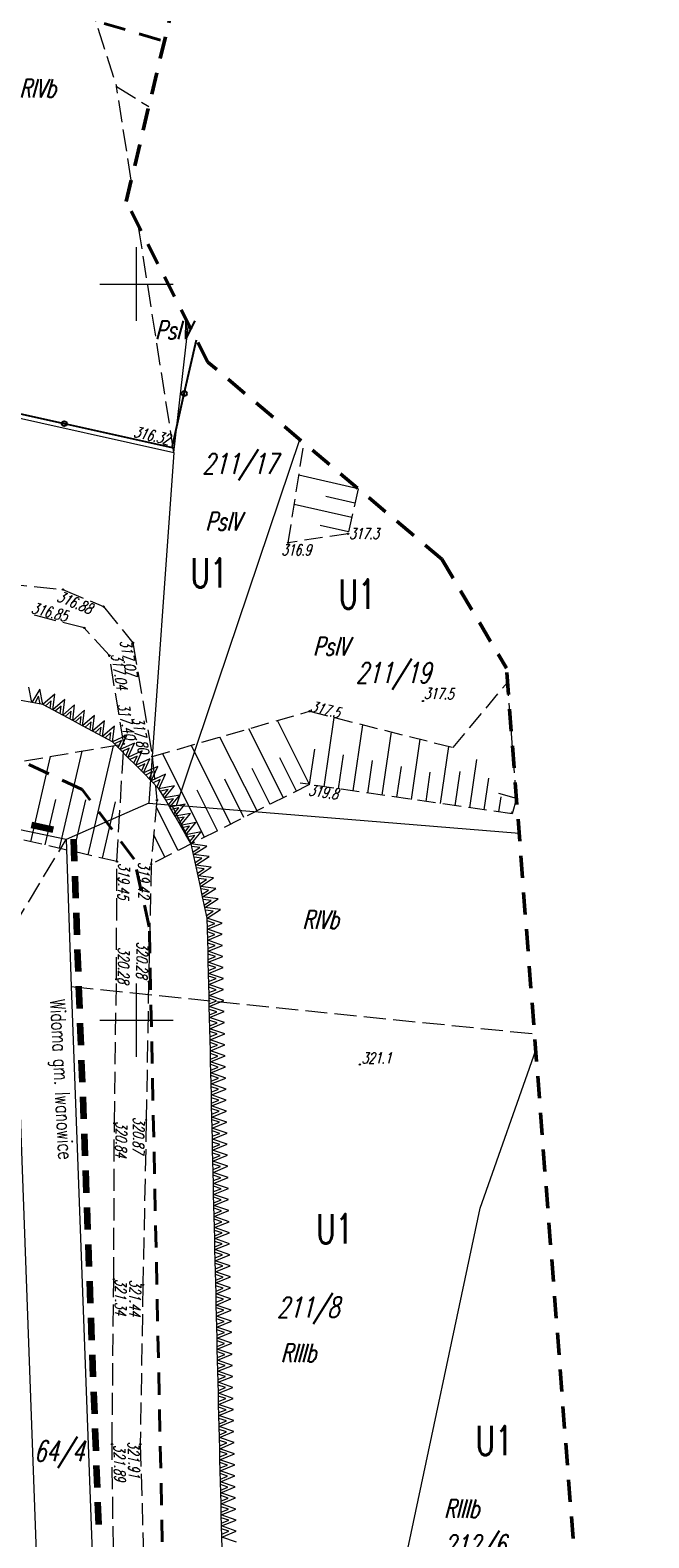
# Model space of a CAD drawing. Header units: metres. Extents: x 7429509 to 7429692, y 5564202 to 5564584.
# Tile 10 of 15: x 7429643 to 7429685, y 5564365 to 5564467. Entities that reach past the tile are written whole.
import ezdxf
from ezdxf.enums import TextEntityAlignment as Align

# ---------------------------------------------------------------- set-up
doc = ezdxf.new("R2010")
doc.units = ezdxf.units.M
doc.header["$MEASUREMENT"] = 0
for name, pattern in [('1', [0]), ('4', [2.5, 1.5, -1]), ('GDE', [0]), ('GUK', [2, 1.5, -0.5]), ('KOU', [2, 1.5, -0.5]), ('WSD', [1.75, 1.25, -0.5]), ('WSQ', [1.75, 1.25, -0.5])]:
    doc.linetypes.add(name, pattern=pattern)
doc.layers.get('0').update_dxf_attribs({"color": 250, "linetype": 'CONTINUOUS', "lineweight": 100})
for name, color, linetype, lineweight in [('EDZPD_L_0', 3, 'GDE', 13), ('EDZTD_T_0', 3, 'CONTINUOUS', 18), ('EKLPK_L_0', 3, 'GUK', 18), ('EKLTK_T_0', 3, 'CONTINUOUS', 25), ('ESPPP_L_4', 7, 'CONTINUOUS', 35), ('KRZYZE_L_0', 7, '1', 9), ('MPZP_L_0', 4, '4', 40), ('MPZP_L_1', 214, 'CONTINUOUS', 9), ('MPZP_T_0', 4, 'CONTINUOUS', 20), ('RAMKA_T_0', 7, 'CONTINUOUS', 13), ('SDRPK_L_1', 7, 'KOU', 18), ('SZOPO_L_0', 7, '1', 35), ('WUKOS_T_0', 7, 'CONTINUOUS', 18), ('WUKOS_T_1', 7, 'CONTINUOUS', 9), ('WUKPS_L_2', 7, '1', 9), ('ZAKRES_L_0', 7, '4', 50)]:
    doc.layers.add(name, color=color, linetype=linetype, lineweight=lineweight)
doc.styles.get("Standard").update_dxf_attribs({"font": 'Simplex.SHX', "width": 0.75})

# ---------------------------------------------------------------- blocks, each defined once
blk = doc.blocks.new('WSP')
at = {"linetype": 'Continuous'}
blk.add_circle((0, 0), 0.045, dxfattribs=at)

msp = doc.modelspace()

# ---------------------------------------------------------------- linework, layer by layer
at = {"layer": 'EDZPD_L_0', "linetype": '1', "lineweight": 18}
for p, q in [((7429652.55, 5564438.57), (7429653.54, 5564447.29)), ((7429615.43, 5564446.79), (7429652.55, 5564438.57)), ((7429652.73, 5564414.58), (7429661.1, 5564439.45)), ((7429652.55, 5564438.57), (7429650.84, 5564414.74)), ((7429650.84, 5564414.74), (7429645.21, 5564412.27)), ((7429650.84, 5564414.74), (7429652.73, 5564414.58)), ((7429676.02, 5564412.67), (7429652.73, 5564414.58)), ((7429645.21, 5564412.27), (7429635.41, 5564414.32)), ((7429645.21, 5564412.27), (7429645.57, 5564402.28)), ((7429641.59, 5564407.17), (7429643.61, 5564352.07)), ((7429645.57, 5564402.28), (7429647.41, 5564352.21)), ((7429673.38, 5564387.23), (7429677.15, 5564397.95)), ((7429664.06, 5564343.36), (7429673.38, 5564387.23))]:
    msp.add_line(p, q, dxfattribs=at)
at = {"layer": 'EKLPK_L_0', "linetype": 'GUK'}
for p, q in [((7429646.76, 5564469.3), (7429648.65, 5564463.42)), ((7429648.65, 5564463.42), (7429650.84, 5564462.06)), ((7429649.65, 5564457.05), (7429648.65, 5564463.42)), ((7429652.55, 5564438.57), (7429650.13, 5564453.98)), ((7429641.62, 5564406.3), (7429645.21, 5564412.27)), ((7429645.57, 5564402.28), (7429677.06, 5564399.07))]:
    msp.add_line(p, q, dxfattribs=at)
at = {"layer": 'ESPPP_L_4', "lineweight": 100}
for p, q in [((7429642.86, 5564413.27), (7429644.33, 5564412.96)), ((7429645.71, 5564412.29), (7429645.76, 5564410.79)), ((7429645.8, 5564409.79), (7429645.85, 5564408.29)), ((7429645.89, 5564407.29), (7429645.94, 5564405.79)), ((7429645.98, 5564404.8), (7429646.03, 5564403.3)), ((7429646.07, 5564402.3), (7429646.12, 5564400.8)), ((7429646.16, 5564399.79), (7429646.22, 5564398.29)), ((7429646.25, 5564397.29), (7429646.31, 5564395.79)), ((7429646.35, 5564394.79), (7429646.4, 5564393.29)), ((7429646.44, 5564392.28), (7429646.49, 5564390.78)), ((7429646.53, 5564389.78), (7429646.58, 5564388.28)), ((7429646.62, 5564387.28), (7429646.68, 5564385.78)), ((7429646.71, 5564384.77), (7429646.77, 5564383.27)), ((7429646.81, 5564382.27), (7429646.86, 5564380.77)), ((7429646.9, 5564379.77), (7429646.95, 5564378.26)), ((7429646.99, 5564377.26), (7429647.04, 5564375.76)), ((7429647.08, 5564374.76), (7429647.14, 5564373.26)), ((7429647.17, 5564372.26), (7429647.23, 5564370.75)), ((7429647.27, 5564369.75), (7429647.32, 5564368.25)), ((7429647.36, 5564367.25), (7429647.41, 5564365.75))]:
    msp.add_line(p, q, dxfattribs=at)
at = {"layer": 'KRZYZE_L_0', "linetype": '1'}
for p, q in [((7429650, 5564447.5), (7429650, 5564452.5)), ((7429647.5, 5564450), (7429652.5, 5564450)), ((7429650, 5564397.5), (7429650, 5564402.5)), ((7429647.5, 5564400), (7429652.5, 5564400))]:
    msp.add_line(p, q, dxfattribs=at)
at = {"layer": 'MPZP_L_0', "linetype": '4'}
for p, q in [((7429626.21, 5564474.06), (7429651.9, 5564466.5)), ((7429646.32, 5564415.67), (7429641.52, 5564417.9)), ((7429649.84, 5564410.94), (7429646.32, 5564415.67)), ((7429650.87, 5564406.34), (7429649.84, 5564410.94)), ((7429652.02, 5564352.06), (7429650.87, 5564406.34))]:
    msp.add_line(p, q, dxfattribs=at)
at = {"layer": 'MPZP_L_1', "linetype": '4'}
for p, q in [((7429642.89, 5564421.57), (7429642.69, 5564422.63)), ((7429642.89, 5564421.57), (7429642.14, 5564421.71)), ((7429643.43, 5564422.49), (7429642.89, 5564421.57)), ((7429643.64, 5564421.44), (7429642.89, 5564421.57)), ((7429643.35, 5564422), (7429643.08, 5564421.54)), ((7429643.45, 5564421.48), (7429643.35, 5564422)), ((7429643.64, 5564421.44), (7429643.43, 5564422.49)), ((7429644.44, 5564422.15), (7429643.64, 5564421.44)), ((7429644.21, 5564421.7), (7429643.81, 5564421.35)), ((7429644.14, 5564421.17), (7429644.21, 5564421.7)), ((7429644.31, 5564421.08), (7429644.44, 5564422.15)), ((7429645.12, 5564421.78), (7429644.31, 5564421.08)), ((7429644.99, 5564420.72), (7429645.12, 5564421.78)), ((7429644.31, 5564421.08), (7429643.64, 5564421.44)), ((7429644.99, 5564420.72), (7429644.31, 5564421.08)), ((7429644.88, 5564421.34), (7429644.48, 5564420.99)), ((7429644.82, 5564420.81), (7429644.88, 5564421.34)), ((7429645.79, 5564421.42), (7429644.99, 5564420.72)), ((7429645.67, 5564420.36), (7429644.99, 5564420.72)), ((7429645.56, 5564420.98), (7429645.16, 5564420.63)), ((7429645.49, 5564420.45), (7429645.56, 5564420.98)), ((7429645.67, 5564420.36), (7429645.79, 5564421.42)), ((7429646.47, 5564421.06), (7429645.67, 5564420.36)), ((7429646.23, 5564420.62), (7429645.84, 5564420.27)), ((7429646.17, 5564420.09), (7429646.23, 5564420.62)), ((7429646.34, 5564420), (7429646.47, 5564421.06)), ((7429647.15, 5564420.7), (7429646.34, 5564420)), ((7429647.02, 5564419.63), (7429647.15, 5564420.7)), ((7429646.34, 5564420), (7429645.67, 5564420.36)), ((7429647.02, 5564419.63), (7429646.34, 5564420)), ((7429646.91, 5564420.26), (7429646.51, 5564419.9)), ((7429646.85, 5564419.73), (7429646.91, 5564420.26)), ((7429647.82, 5564420.34), (7429647.02, 5564419.63)), ((7429647.69, 5564419.27), (7429647.02, 5564419.63)), ((7429647.59, 5564419.9), (7429647.19, 5564419.54)), ((7429647.52, 5564419.36), (7429647.59, 5564419.9)), ((7429647.69, 5564419.27), (7429647.82, 5564420.34)), ((7429648.5, 5564419.98), (7429647.69, 5564419.27)), ((7429648.26, 5564419.53), (7429647.87, 5564419.18)), ((7429648.2, 5564419), (7429648.26, 5564419.53)), ((7429648.37, 5564418.91), (7429648.5, 5564419.98)), ((7429648.37, 5564418.91), (7429647.69, 5564419.27)), ((7429649.34, 5564419.35), (7429648.37, 5564418.91)), ((7429648.9, 5564418.38), (7429648.37, 5564418.91)), ((7429648.99, 5564419), (7429648.5, 5564418.78)), ((7429648.76, 5564418.51), (7429648.99, 5564419)), ((7429648.9, 5564418.38), (7429649.34, 5564419.35)), ((7429649.87, 5564418.82), (7429648.9, 5564418.38)), ((7429649.42, 5564417.85), (7429649.87, 5564418.82)), ((7429649.42, 5564417.85), (7429648.9, 5564418.38)), ((7429649.51, 5564418.47), (7429649.03, 5564418.24)), ((7429649.29, 5564417.98), (7429649.51, 5564418.47)), ((7429650.39, 5564418.29), (7429649.42, 5564417.85)), ((7429649.95, 5564417.32), (7429649.42, 5564417.85)), ((7429650.04, 5564417.94), (7429649.56, 5564417.71)), ((7429649.82, 5564417.45), (7429650.04, 5564417.94)), ((7429649.95, 5564417.32), (7429650.39, 5564418.29)), ((7429650.92, 5564417.76), (7429649.95, 5564417.32)), ((7429650.48, 5564416.79), (7429650.92, 5564417.76)), ((7429650.48, 5564416.79), (7429649.95, 5564417.32)), ((7429650.57, 5564417.41), (7429650.09, 5564417.18)), ((7429650.35, 5564416.92), (7429650.57, 5564417.41)), ((7429651.45, 5564417.23), (7429650.48, 5564416.79)), ((7429651.01, 5564416.25), (7429650.48, 5564416.79)), ((7429651.09, 5564416.88), (7429650.61, 5564416.65)), ((7429650.87, 5564416.39), (7429651.09, 5564416.88)), ((7429651.01, 5564416.25), (7429651.45, 5564417.23)), ((7429651.98, 5564416.7), (7429651.01, 5564416.25)), ((7429651.53, 5564415.72), (7429651.98, 5564416.7)), ((7429651.53, 5564415.72), (7429651.01, 5564416.25)), ((7429651.62, 5564416.34), (7429651.14, 5564416.12)), ((7429651.4, 5564415.86), (7429651.62, 5564416.34)), ((7429652.58, 5564415.92), (7429651.53, 5564415.72)), ((7429651.9, 5564415.1), (7429651.53, 5564415.72)), ((7429652.15, 5564415.67), (7429651.63, 5564415.56)), ((7429651.81, 5564415.26), (7429652.15, 5564415.67)), ((7429651.9, 5564415.1), (7429652.58, 5564415.92)), ((7429652.94, 5564415.29), (7429651.9, 5564415.1)), ((7429652.27, 5564414.47), (7429651.9, 5564415.1)), ((7429652.51, 5564415.04), (7429651.99, 5564414.94)), ((7429652.17, 5564414.63), (7429652.51, 5564415.04)), ((7429652.27, 5564414.47), (7429652.94, 5564415.29)), ((7429653.31, 5564414.67), (7429652.27, 5564414.47)), ((7429652.63, 5564413.85), (7429652.27, 5564414.47)), ((7429652.88, 5564414.42), (7429652.36, 5564414.31)), ((7429652.54, 5564414.01), (7429652.88, 5564414.42)), ((7429652.63, 5564413.85), (7429653.31, 5564414.67)), ((7429653.68, 5564414.04), (7429652.63, 5564413.85)), ((7429653, 5564413.22), (7429652.63, 5564413.85)), ((7429653.24, 5564413.79), (7429652.72, 5564413.69)), ((7429652.91, 5564413.38), (7429653.24, 5564413.79)), ((7429653, 5564413.22), (7429653.68, 5564414.04)), ((7429654.04, 5564413.42), (7429653, 5564413.22)), ((7429653.36, 5564412.6), (7429654.04, 5564413.42)), ((7429653.36, 5564412.6), (7429653, 5564413.22)), ((7429653.61, 5564413.17), (7429653.09, 5564413.06)), ((7429653.27, 5564412.75), (7429653.61, 5564413.17)), ((7429654.41, 5564412.79), (7429653.36, 5564412.6)), ((7429653.73, 5564411.97), (7429653.36, 5564412.6)), ((7429653.98, 5564412.54), (7429653.46, 5564412.44)), ((7429653.64, 5564412.13), (7429653.98, 5564412.54)), ((7429653.73, 5564411.97), (7429654.41, 5564412.79)), ((7429653.89, 5564411.25), (7429653.73, 5564411.97)), ((7429654.78, 5564411.83), (7429653.73, 5564411.97)), ((7429654.3, 5564411.72), (7429653.77, 5564411.79)), ((7429653.85, 5564411.43), (7429654.3, 5564411.72)), ((7429653.89, 5564411.25), (7429654.78, 5564411.83)), ((7429654.04, 5564410.53), (7429653.89, 5564411.25)), ((7429654.94, 5564411.11), (7429653.89, 5564411.25)), ((7429654.45, 5564411), (7429653.92, 5564411.07)), ((7429654, 5564410.71), (7429654.45, 5564411)), ((7429654.04, 5564410.53), (7429654.94, 5564411.11)), ((7429654.19, 5564409.81), (7429654.04, 5564410.53)), ((7429655.09, 5564410.39), (7429654.04, 5564410.53)), ((7429654.6, 5564410.28), (7429654.08, 5564410.35)), ((7429654.19, 5564409.81), (7429655.09, 5564410.39)), ((7429654.16, 5564409.99), (7429654.6, 5564410.28)), ((7429654.35, 5564409.09), (7429654.19, 5564409.81)), ((7429655.25, 5564409.67), (7429654.19, 5564409.81)), ((7429654.76, 5564409.56), (7429654.23, 5564409.63)), ((7429654.31, 5564409.27), (7429654.76, 5564409.56)), ((7429654.35, 5564409.09), (7429655.25, 5564409.67)), ((7429654.5, 5564408.37), (7429654.35, 5564409.09)), ((7429655.4, 5564408.95), (7429654.35, 5564409.09)), ((7429654.91, 5564408.84), (7429654.39, 5564408.91)), ((7429654.46, 5564408.55), (7429654.91, 5564408.84)), ((7429654.5, 5564408.37), (7429655.4, 5564408.95)), ((7429654.66, 5564407.65), (7429654.5, 5564408.37)), ((7429655.56, 5564408.23), (7429654.5, 5564408.37)), ((7429655.07, 5564408.12), (7429654.54, 5564408.19)), ((7429654.62, 5564407.83), (7429655.07, 5564408.12)), ((7429654.66, 5564407.65), (7429655.56, 5564408.23)), ((7429654.81, 5564406.93), (7429654.66, 5564407.65)), ((7429655.71, 5564407.51), (7429654.66, 5564407.65)), ((7429655.22, 5564407.4), (7429654.7, 5564407.47)), ((7429654.77, 5564407.11), (7429655.22, 5564407.4)), ((7429654.81, 5564406.93), (7429655.71, 5564407.51)), ((7429654.83, 5564406.18), (7429654.81, 5564406.93)), ((7429655.82, 5564406.58), (7429654.81, 5564406.93)), ((7429655.32, 5564406.57), (7429654.82, 5564406.74)), ((7429654.83, 5564406.18), (7429655.82, 5564406.58)), ((7429654.83, 5564406.37), (7429655.32, 5564406.57)), ((7429654.85, 5564405.43), (7429654.83, 5564406.18)), ((7429655.84, 5564405.83), (7429654.83, 5564406.18)), ((7429655.34, 5564405.82), (7429654.84, 5564405.99)), ((7429654.84, 5564405.62), (7429655.34, 5564405.82)), ((7429654.85, 5564405.43), (7429655.84, 5564405.83)), ((7429654.87, 5564404.68), (7429654.85, 5564405.43)), ((7429655.86, 5564405.08), (7429654.85, 5564405.43)), ((7429655.36, 5564405.07), (7429654.85, 5564405.24)), ((7429654.86, 5564404.87), (7429655.36, 5564405.07)), ((7429654.87, 5564404.68), (7429655.86, 5564405.08)), ((7429654.88, 5564403.93), (7429654.87, 5564404.68)), ((7429655.87, 5564404.33), (7429654.87, 5564404.68)), ((7429655.37, 5564404.32), (7429654.87, 5564404.49)), ((7429654.88, 5564403.93), (7429655.87, 5564404.33)), ((7429654.88, 5564404.12), (7429655.37, 5564404.32)), ((7429654.9, 5564403.18), (7429654.88, 5564403.93)), ((7429655.89, 5564403.58), (7429654.88, 5564403.93)), ((7429655.39, 5564403.57), (7429654.89, 5564403.74)), ((7429654.9, 5564403.18), (7429655.89, 5564403.58)), ((7429654.9, 5564403.37), (7429655.39, 5564403.57)), ((7429654.92, 5564402.43), (7429654.9, 5564403.18)), ((7429655.91, 5564402.83), (7429654.9, 5564403.18)), ((7429655.41, 5564402.82), (7429654.91, 5564402.99)), ((7429654.91, 5564402.62), (7429655.41, 5564402.82)), ((7429654.92, 5564402.43), (7429655.91, 5564402.83)), ((7429654.94, 5564401.68), (7429654.92, 5564402.43)), ((7429655.93, 5564402.08), (7429654.92, 5564402.43)), ((7429655.43, 5564402.07), (7429654.92, 5564402.24)), ((7429654.93, 5564401.87), (7429655.43, 5564402.07)), ((7429654.94, 5564401.68), (7429655.93, 5564402.08)), ((7429654.95, 5564400.92), (7429654.94, 5564401.68)), ((7429655.95, 5564401.33), (7429654.94, 5564401.68)), ((7429655.45, 5564401.32), (7429654.94, 5564401.49)), ((7429654.95, 5564400.92), (7429655.95, 5564401.33)), ((7429654.95, 5564401.11), (7429655.45, 5564401.32)), ((7429654.97, 5564400.17), (7429654.95, 5564400.92)), ((7429655.96, 5564400.58), (7429654.95, 5564400.92)), ((7429655.46, 5564400.57), (7429654.96, 5564400.73)), ((7429654.97, 5564400.17), (7429655.96, 5564400.58)), ((7429654.97, 5564400.36), (7429655.46, 5564400.57)), ((7429654.99, 5564399.42), (7429654.97, 5564400.17)), ((7429655.98, 5564399.83), (7429654.97, 5564400.17)), ((7429655.48, 5564399.82), (7429654.98, 5564399.98)), ((7429654.99, 5564399.42), (7429655.98, 5564399.83)), ((7429654.99, 5564399.61), (7429655.48, 5564399.82)), ((7429655.01, 5564398.67), (7429654.99, 5564399.42)), ((7429656, 5564399.08), (7429654.99, 5564399.42)), ((7429655.5, 5564399.06), (7429654.99, 5564399.23)), ((7429655, 5564398.86), (7429655.5, 5564399.06)), ((7429655.01, 5564398.67), (7429656, 5564399.08)), ((7429655.03, 5564397.92), (7429655.01, 5564398.67)), ((7429656.02, 5564398.33), (7429655.01, 5564398.67)), ((7429655.52, 5564398.31), (7429655.01, 5564398.48)), ((7429655.02, 5564398.11), (7429655.52, 5564398.31)), ((7429655.03, 5564397.92), (7429656.02, 5564398.33)), ((7429655.04, 5564397.17), (7429655.03, 5564397.92)), ((7429656.03, 5564397.57), (7429655.03, 5564397.92)), ((7429655.53, 5564397.56), (7429655.03, 5564397.73)), ((7429655.04, 5564397.17), (7429656.03, 5564397.57)), ((7429655.04, 5564397.36), (7429655.53, 5564397.56)), ((7429655.06, 5564396.42), (7429655.04, 5564397.17)), ((7429656.05, 5564396.82), (7429655.04, 5564397.17)), ((7429655.55, 5564396.81), (7429655.05, 5564396.98)), ((7429655.06, 5564396.42), (7429656.05, 5564396.82)), ((7429655.06, 5564396.61), (7429655.55, 5564396.81)), ((7429655.08, 5564395.67), (7429655.06, 5564396.42)), ((7429656.07, 5564396.07), (7429655.06, 5564396.42)), ((7429655.57, 5564396.06), (7429655.06, 5564396.23)), ((7429655.07, 5564395.86), (7429655.57, 5564396.06)), ((7429655.08, 5564395.67), (7429656.07, 5564396.07)), ((7429655.1, 5564394.92), (7429655.08, 5564395.67)), ((7429656.09, 5564395.32), (7429655.08, 5564395.67)), ((7429655.59, 5564395.31), (7429655.08, 5564395.48)), ((7429655.09, 5564395.11), (7429655.59, 5564395.31)), ((7429655.1, 5564394.92), (7429656.09, 5564395.32)), ((7429655.11, 5564394.17), (7429655.1, 5564394.92)), ((7429656.1, 5564394.57), (7429655.1, 5564394.92)), ((7429655.6, 5564394.56), (7429655.1, 5564394.73)), ((7429655.11, 5564394.17), (7429656.1, 5564394.57)), ((7429655.11, 5564394.36), (7429655.6, 5564394.56)), ((7429655.13, 5564393.42), (7429655.11, 5564394.17)), ((7429656.12, 5564393.82), (7429655.11, 5564394.17)), ((7429655.62, 5564393.81), (7429655.12, 5564393.98)), ((7429655.13, 5564393.42), (7429656.12, 5564393.82)), ((7429655.13, 5564393.61), (7429655.62, 5564393.81)), ((7429655.15, 5564392.67), (7429655.13, 5564393.42)), ((7429656.14, 5564393.07), (7429655.13, 5564393.42)), ((7429655.64, 5564393.06), (7429655.14, 5564393.23)), ((7429655.14, 5564392.86), (7429655.64, 5564393.06)), ((7429655.15, 5564392.67), (7429656.14, 5564393.07)), ((7429655.17, 5564391.91), (7429655.15, 5564392.67)), ((7429656.16, 5564392.32), (7429655.15, 5564392.67)), ((7429655.66, 5564392.31), (7429655.15, 5564392.48)), ((7429655.16, 5564392.11), (7429655.66, 5564392.31)), ((7429655.17, 5564391.91), (7429656.16, 5564392.32)), ((7429655.18, 5564391.16), (7429655.17, 5564391.91)), ((7429656.17, 5564391.57), (7429655.17, 5564391.91)), ((7429655.68, 5564391.56), (7429655.17, 5564391.72)), ((7429655.18, 5564391.16), (7429656.17, 5564391.57)), ((7429655.18, 5564391.35), (7429655.68, 5564391.56)), ((7429655.2, 5564390.41), (7429655.18, 5564391.16)), ((7429656.19, 5564390.82), (7429655.18, 5564391.16)), ((7429655.69, 5564390.81), (7429655.19, 5564390.97)), ((7429655.2, 5564390.41), (7429656.19, 5564390.82)), ((7429655.2, 5564390.6), (7429655.69, 5564390.81)), ((7429655.22, 5564389.66), (7429655.2, 5564390.41)), ((7429656.21, 5564390.07), (7429655.2, 5564390.41)), ((7429655.71, 5564390.05), (7429655.21, 5564390.22)), ((7429655.21, 5564389.85), (7429655.71, 5564390.05)), ((7429655.22, 5564389.66), (7429656.21, 5564390.07)), ((7429655.24, 5564388.91), (7429655.22, 5564389.66)), ((7429656.23, 5564389.32), (7429655.22, 5564389.66)), ((7429655.73, 5564389.3), (7429655.22, 5564389.47)), ((7429655.23, 5564389.1), (7429655.73, 5564389.3)), ((7429655.24, 5564388.91), (7429656.23, 5564389.32)), ((7429655.25, 5564388.16), (7429655.24, 5564388.91)), ((7429656.25, 5564388.56), (7429655.24, 5564388.91)), ((7429655.75, 5564388.55), (7429655.24, 5564388.72)), ((7429655.25, 5564388.16), (7429656.25, 5564388.56)), ((7429655.25, 5564388.35), (7429655.75, 5564388.55)), ((7429655.27, 5564387.41), (7429655.25, 5564388.16)), ((7429656.26, 5564387.81), (7429655.25, 5564388.16)), ((7429655.76, 5564387.8), (7429655.26, 5564387.97)), ((7429655.27, 5564387.41), (7429656.26, 5564387.81)), ((7429655.27, 5564387.6), (7429655.76, 5564387.8)), ((7429655.29, 5564386.66), (7429655.27, 5564387.41)), ((7429656.28, 5564387.06), (7429655.27, 5564387.41)), ((7429655.78, 5564387.05), (7429655.28, 5564387.22)), ((7429655.29, 5564386.66), (7429656.28, 5564387.06)), ((7429655.29, 5564386.85), (7429655.78, 5564387.05)), ((7429655.31, 5564385.91), (7429655.29, 5564386.66)), ((7429656.3, 5564386.31), (7429655.29, 5564386.66)), ((7429655.8, 5564386.3), (7429655.29, 5564386.47)), ((7429655.3, 5564386.1), (7429655.8, 5564386.3)), ((7429655.31, 5564385.91), (7429656.3, 5564386.31)), ((7429655.33, 5564385.16), (7429655.31, 5564385.91)), ((7429656.32, 5564385.56), (7429655.31, 5564385.91)), ((7429655.82, 5564385.55), (7429655.31, 5564385.72)), ((7429655.32, 5564385.35), (7429655.82, 5564385.55)), ((7429655.33, 5564385.16), (7429656.32, 5564385.56)), ((7429655.34, 5564384.41), (7429655.33, 5564385.16)), ((7429656.33, 5564384.81), (7429655.33, 5564385.16)), ((7429655.83, 5564384.8), (7429655.33, 5564384.97)), ((7429655.34, 5564384.41), (7429656.33, 5564384.81)), ((7429655.34, 5564384.6), (7429655.83, 5564384.8)), ((7429655.36, 5564383.66), (7429655.34, 5564384.41)), ((7429656.35, 5564384.06), (7429655.34, 5564384.41)), ((7429655.85, 5564384.05), (7429655.35, 5564384.22)), ((7429655.36, 5564383.66), (7429656.35, 5564384.06)), ((7429655.36, 5564383.85), (7429655.85, 5564384.05)), ((7429655.38, 5564382.91), (7429655.36, 5564383.66)), ((7429656.37, 5564383.31), (7429655.36, 5564383.66)), ((7429655.87, 5564383.3), (7429655.37, 5564383.47)), ((7429655.37, 5564383.1), (7429655.87, 5564383.3)), ((7429655.38, 5564382.91), (7429656.37, 5564383.31)), ((7429655.4, 5564382.15), (7429655.38, 5564382.91)), ((7429656.39, 5564382.56), (7429655.38, 5564382.91)), ((7429655.89, 5564382.55), (7429655.38, 5564382.72)), ((7429655.39, 5564382.34), (7429655.89, 5564382.55)), ((7429655.4, 5564382.15), (7429656.39, 5564382.56)), ((7429655.41, 5564381.4), (7429655.4, 5564382.15)), ((7429656.4, 5564381.81), (7429655.4, 5564382.15)), ((7429655.9, 5564381.8), (7429655.4, 5564381.96)), ((7429655.41, 5564381.4), (7429656.4, 5564381.81)), ((7429655.41, 5564381.59), (7429655.9, 5564381.8)), ((7429655.43, 5564380.65), (7429655.41, 5564381.4)), ((7429656.42, 5564381.06), (7429655.41, 5564381.4)), ((7429655.92, 5564381.05), (7429655.42, 5564381.21)), ((7429655.43, 5564380.65), (7429656.42, 5564381.06)), ((7429655.43, 5564380.84), (7429655.92, 5564381.05)), ((7429655.45, 5564379.9), (7429655.43, 5564380.65)), ((7429656.44, 5564380.31), (7429655.43, 5564380.65)), ((7429655.94, 5564380.29), (7429655.44, 5564380.46)), ((7429655.44, 5564380.09), (7429655.94, 5564380.29)), ((7429655.45, 5564379.9), (7429656.44, 5564380.31)), ((7429655.47, 5564379.15), (7429655.45, 5564379.9)), ((7429656.46, 5564379.56), (7429655.45, 5564379.9)), ((7429655.96, 5564379.54), (7429655.45, 5564379.71)), ((7429655.46, 5564379.34), (7429655.96, 5564379.54)), ((7429655.47, 5564379.15), (7429656.46, 5564379.56)), ((7429655.48, 5564378.4), (7429655.47, 5564379.15)), ((7429656.48, 5564378.8), (7429655.47, 5564379.15)), ((7429655.98, 5564378.79), (7429655.47, 5564378.96)), ((7429655.48, 5564378.4), (7429656.48, 5564378.8)), ((7429655.48, 5564378.59), (7429655.98, 5564378.79)), ((7429655.5, 5564377.65), (7429655.48, 5564378.4)), ((7429656.49, 5564378.05), (7429655.48, 5564378.4)), ((7429655.99, 5564378.04), (7429655.49, 5564378.21)), ((7429655.5, 5564377.65), (7429656.49, 5564378.05)), ((7429655.5, 5564377.84), (7429655.99, 5564378.04)), ((7429655.52, 5564376.9), (7429655.5, 5564377.65)), ((7429656.51, 5564377.3), (7429655.5, 5564377.65)), ((7429656.01, 5564377.29), (7429655.51, 5564377.46)), ((7429655.52, 5564376.9), (7429656.51, 5564377.3)), ((7429655.52, 5564377.09), (7429656.01, 5564377.29)), ((7429655.54, 5564376.15), (7429655.52, 5564376.9)), ((7429656.53, 5564376.55), (7429655.52, 5564376.9)), ((7429656.03, 5564376.54), (7429655.52, 5564376.71)), ((7429655.53, 5564376.34), (7429656.03, 5564376.54)), ((7429655.54, 5564376.15), (7429656.53, 5564376.55)), ((7429655.55, 5564375.4), (7429655.54, 5564376.15)), ((7429656.55, 5564375.8), (7429655.54, 5564376.15)), ((7429656.05, 5564375.79), (7429655.54, 5564375.96)), ((7429655.55, 5564375.4), (7429656.55, 5564375.8)), ((7429655.55, 5564375.59), (7429656.05, 5564375.79)), ((7429655.57, 5564374.65), (7429655.55, 5564375.4)), ((7429656.56, 5564375.05), (7429655.55, 5564375.4)), ((7429656.06, 5564375.04), (7429655.56, 5564375.21)), ((7429655.57, 5564374.65), (7429656.56, 5564375.05)), ((7429655.57, 5564374.84), (7429656.06, 5564375.04)), ((7429655.59, 5564373.9), (7429655.57, 5564374.65)), ((7429656.58, 5564374.3), (7429655.57, 5564374.65)), ((7429656.08, 5564374.29), (7429655.58, 5564374.46)), ((7429655.59, 5564373.9), (7429656.58, 5564374.3)), ((7429655.59, 5564374.09), (7429656.08, 5564374.29)), ((7429655.61, 5564373.14), (7429655.59, 5564373.9)), ((7429656.6, 5564373.55), (7429655.59, 5564373.9)), ((7429656.1, 5564373.54), (7429655.59, 5564373.71)), ((7429655.6, 5564373.34), (7429656.1, 5564373.54)), ((7429655.61, 5564373.14), (7429656.6, 5564373.55)), ((7429655.63, 5564372.39), (7429655.61, 5564373.14)), ((7429656.62, 5564372.8), (7429655.61, 5564373.14)), ((7429656.12, 5564372.79), (7429655.61, 5564372.95)), ((7429655.62, 5564372.58), (7429656.12, 5564372.79)), ((7429655.63, 5564372.39), (7429656.62, 5564372.8)), ((7429655.64, 5564371.64), (7429655.63, 5564372.39)), ((7429656.63, 5564372.05), (7429655.63, 5564372.39)), ((7429656.13, 5564372.04), (7429655.63, 5564372.2)), ((7429655.64, 5564371.64), (7429656.63, 5564372.05)), ((7429655.64, 5564371.83), (7429656.13, 5564372.04)), ((7429655.66, 5564370.89), (7429655.64, 5564371.64)), ((7429656.65, 5564371.3), (7429655.64, 5564371.64)), ((7429656.15, 5564371.28), (7429655.65, 5564371.45)), ((7429655.66, 5564370.89), (7429656.65, 5564371.3)), ((7429655.66, 5564371.08), (7429656.15, 5564371.28)), ((7429655.68, 5564370.14), (7429655.66, 5564370.89)), ((7429656.67, 5564370.55), (7429655.66, 5564370.89)), ((7429656.17, 5564370.53), (7429655.67, 5564370.7)), ((7429655.67, 5564370.33), (7429656.17, 5564370.53)), ((7429655.68, 5564370.14), (7429656.67, 5564370.55)), ((7429655.7, 5564369.39), (7429655.68, 5564370.14)), ((7429656.69, 5564369.79), (7429655.68, 5564370.14)), ((7429656.19, 5564369.78), (7429655.68, 5564369.95)), ((7429655.69, 5564369.58), (7429656.19, 5564369.78)), ((7429655.7, 5564369.39), (7429656.69, 5564369.79)), ((7429655.71, 5564368.64), (7429655.7, 5564369.39)), ((7429656.7, 5564369.04), (7429655.7, 5564369.39)), ((7429656.2, 5564369.03), (7429655.7, 5564369.2)), ((7429655.71, 5564368.64), (7429656.7, 5564369.04)), ((7429655.71, 5564368.83), (7429656.2, 5564369.03)), ((7429655.73, 5564367.89), (7429655.71, 5564368.64)), ((7429656.72, 5564368.29), (7429655.71, 5564368.64)), ((7429656.22, 5564368.28), (7429655.72, 5564368.45)), ((7429655.73, 5564367.89), (7429656.72, 5564368.29)), ((7429655.73, 5564368.08), (7429656.22, 5564368.28)), ((7429655.75, 5564367.14), (7429655.73, 5564367.89)), ((7429656.74, 5564367.54), (7429655.73, 5564367.89)), ((7429656.24, 5564367.53), (7429655.74, 5564367.7)), ((7429655.74, 5564367.33), (7429656.24, 5564367.53)), ((7429655.75, 5564367.14), (7429656.74, 5564367.54)), ((7429655.77, 5564366.39), (7429655.75, 5564367.14)), ((7429656.76, 5564366.79), (7429655.75, 5564367.14)), ((7429656.26, 5564366.78), (7429655.75, 5564366.95)), ((7429655.76, 5564366.58), (7429656.26, 5564366.78)), ((7429655.77, 5564366.39), (7429656.76, 5564366.79)), ((7429655.78, 5564365.64), (7429655.77, 5564366.39)), ((7429656.78, 5564366.04), (7429655.77, 5564366.39)), ((7429656.28, 5564366.03), (7429655.77, 5564366.2)), ((7429655.78, 5564365.64), (7429656.78, 5564366.04)), ((7429655.78, 5564365.83), (7429656.28, 5564366.03)), ((7429655.8, 5564364.89), (7429655.78, 5564365.64)), ((7429656.79, 5564365.29), (7429655.78, 5564365.64)), ((7429656.29, 5564365.28), (7429655.79, 5564365.45)), ((7429655.8, 5564364.89), (7429656.79, 5564365.29)), ((7429655.8, 5564365.08), (7429656.29, 5564365.28)), ((7429655.82, 5564364.14), (7429655.8, 5564364.89)), ((7429656.81, 5564364.54), (7429655.8, 5564364.89))]:
    msp.add_line(p, q, dxfattribs=at)
at = {"layer": 'SDRPK_L_1', "linetype": 'KOU'}
for p, q in [((7429635.1, 5564430.31), (7429645, 5564429.25)), ((7429645, 5564429.25), (7429647.76, 5564428.09)), ((7429647.76, 5564428.09), (7429649.76, 5564425.64)), ((7429646.45, 5564426.64), (7429642.67, 5564427.6)), ((7429648.16, 5564424.76), (7429646.45, 5564426.64)), ((7429649.14, 5564418.76), (7429648.16, 5564424.76)), ((7429649.76, 5564425.64), (7429651.08, 5564417.91)), ((7429648.67, 5564410.77), (7429649.14, 5564418.76)), ((7429651.08, 5564417.91), (7429651.39, 5564414.95)), ((7429651.39, 5564414.95), (7429651, 5564410.6)), ((7429648.64, 5564402.78), (7429648.67, 5564410.77)), ((7429651, 5564410.6), (7429650.83, 5564402.62)), ((7429648.5, 5564393), (7429648.64, 5564402.78)), ((7429650.83, 5564402.62), (7429650.67, 5564393.23)), ((7429648.46, 5564382.4), (7429648.5, 5564393)), ((7429650.67, 5564393.23), (7429650.44, 5564382.03)), ((7429648.34, 5564371.19), (7429648.46, 5564382.4)), ((7429650.44, 5564382.03), (7429650.26, 5564371.19)), ((7429648.48, 5564360.13), (7429648.34, 5564371.19)), ((7429650.26, 5564371.19), (7429650.58, 5564360.32))]:
    msp.add_line(p, q, dxfattribs=at)
at = {"layer": 'SZOPO_L_0', "linetype": '1', "lineweight": 25}
for p, q in [((7429653.25, 5564442.56), (7429654.09, 5564446.22)), ((7429637.76, 5564442.14), (7429645.09, 5564440.52)), ((7429652.42, 5564438.9), (7429653.25, 5564442.56)), ((7429645.09, 5564440.52), (7429652.42, 5564438.9))]:
    msp.add_line(p, q, dxfattribs=at)
for centre in [(7429653.25, 5564442.56), (7429645.09, 5564440.52)]:
    msp.add_circle(centre, 0.17, dxfattribs=at)
at = {"layer": 'WUKPS_L_2', "linetype": 'WSD'}
for p, q in [((7429660.32, 5564432.43), (7429661.39, 5564439.2)), ((7429671.53, 5564418.52), (7429675.23, 5564422.94)), ((7429651.08, 5564417.91), (7429661.77, 5564420.98)), ((7429661.77, 5564420.98), (7429671.53, 5564418.52)), ((7429638.94, 5564417.04), (7429649.14, 5564418.76))]:
    msp.add_line(p, q, dxfattribs=at)
at = {"layer": 'WUKPS_L_2', "linetype": '1'}
for p, q in [((7429665.08, 5564436.1), (7429661.05, 5564437.01)), ((7429664.64, 5564434.15), (7429660.73, 5564435.03)), ((7429664.86, 5564435.12), (7429662.87, 5564435.57)), ((7429664.42, 5564433.17), (7429662.5, 5564433.6)), ((7429662.76, 5564415.86), (7429663.44, 5564420.56)), ((7429659.99, 5564415.11), (7429657.64, 5564419.79)), ((7429661.77, 5564416.01), (7429659.59, 5564420.36)), ((7429664.74, 5564415.58), (7429665.39, 5564420.07)), ((7429666.72, 5564415.29), (7429667.34, 5564419.58)), ((7429646.72, 5564411.22), (7429648.43, 5564418.64)), ((7429656.41, 5564413.32), (7429653.72, 5564418.67)), ((7429658.2, 5564414.21), (7429655.68, 5564419.23)), ((7429668.7, 5564415), (7429669.29, 5564419.08)), ((7429670.68, 5564414.72), (7429671.24, 5564418.59)), ((7429642.82, 5564412.12), (7429644.16, 5564417.92)), ((7429644.77, 5564411.67), (7429646.3, 5564418.28)), ((7429654.62, 5564412.42), (7429651.77, 5564418.11)), ((7429660.88, 5564415.56), (7429659.75, 5564417.82)), ((7429661.77, 5564416.01), (7429662.12, 5564418.41)), ((7429663.75, 5564415.72), (7429664.09, 5564418.02)), ((7429665.73, 5564415.43), (7429666.05, 5564417.63)), ((7429672.66, 5564414.43), (7429673.14, 5564417.71)), ((7429659.09, 5564414.66), (7429657.88, 5564417.09)), ((7429667.71, 5564415.15), (7429668.02, 5564417.24)), ((7429669.69, 5564414.86), (7429669.98, 5564416.85)), ((7429671.67, 5564414.57), (7429672.01, 5564416.89)), ((7429673.65, 5564414.28), (7429673.96, 5564416.44)), ((7429655.52, 5564412.87), (7429654.13, 5564415.63)), ((7429657.31, 5564413.76), (7429656, 5564416.36)), ((7429643.8, 5564411.9), (7429644.51, 5564415)), ((7429645.75, 5564411.45), (7429646.56, 5564414.96)), ((7429647.7, 5564411), (7429648.58, 5564414.84)), ((7429652.84, 5564411.52), (7429651.35, 5564414.49)), ((7429653.73, 5564411.97), (7429652.45, 5564414.53)), ((7429675.84, 5564415.06), (7429674.64, 5564415.4)), ((7429674.64, 5564414.14), (7429674.79, 5564415.17)), ((7429675.56, 5564414.1), (7429675.47, 5564414.12)), ((7429651.94, 5564411.07), (7429651.18, 5564412.6)), ((7429651.05, 5564410.62), (7429651.01, 5564410.7))]:
    msp.add_line(p, q, dxfattribs=at)
at = {"layer": 'WUKPS_L_2', "linetype": 'WSQ'}
for p, q in [((7429665.08, 5564436.1), (7429664.39, 5564433.04)), ((7429664.39, 5564433.04), (7429660.32, 5564432.43)), ((7429675.84, 5564415.06), (7429675.23, 5564422.94)), ((7429661.77, 5564416.01), (7429651, 5564410.6)), ((7429675.54, 5564414.01), (7429661.14, 5564416.1)), ((7429675.84, 5564415.06), (7429675.54, 5564414.01)), ((7429648.67, 5564410.77), (7429639.67, 5564412.85))]:
    msp.add_line(p, q, dxfattribs=at)
at = {"layer": 'WUKPS_L_2', "linetype": '1'}
msp.add_point((7429648.67, 5564410.77), dxfattribs=at)
at = {"layer": 'ZAKRES_L_0', "linetype": '4'}
for p, q in [((7429649.3, 5564455.6), (7429671.89, 5564550.31)), ((7429654.86, 5564444.7), (7429649.3, 5564455.6)), ((7429670.77, 5564431.31), (7429654.86, 5564444.7)), ((7429670.77, 5564431.31), (7429675.16, 5564423.9)), ((7429684.85, 5564297.49), (7429675.16, 5564423.9))]:
    msp.add_line(p, q, dxfattribs=at)

# ---------------------------------------------------------------- block references
at = {"layer": 'WUKOS_T_0'}
for p in [(7429664.39, 5564433.04), (7429660.32, 5564432.43), (7429645, 5564429.25), (7429647.76, 5564428.09), (7429646.45, 5564426.64), (7429649.76, 5564425.64), (7429648.16, 5564424.76), (7429669.48, 5564421.68), (7429661.77, 5564420.98), (7429649.14, 5564418.76), (7429651.08, 5564417.91), (7429651.39, 5564414.95), (7429648.67, 5564410.77), (7429651, 5564410.6), (7429648.64, 5564402.78), (7429650.84, 5564402.62), (7429665.19, 5564396.98), (7429648.5, 5564393), (7429650.66, 5564393.23), (7429648.46, 5564382.4), (7429650.44, 5564382.03), (7429648.34, 5564371.19), (7429650.26, 5564371.19)]:
    msp.add_blockref('WSP', p, dxfattribs=at)

# ---------------------------------------------------------------- texts
at = {"layer": 'EDZTD_T_0', "oblique": 15, "width": 0.7}
for s, p in [('211/17', (7429654.49, 5564438.5)), ('211/19', (7429664.92, 5564424.29)), ('211/8', (7429659.55, 5564381.19)), ('64/4', (7429643.03, 5564371.42)), ('212/6', (7429670.88, 5564365.04))]:
    msp.add_text(s, height=1.389, dxfattribs=at).set_placement(p, align=Align.TOP_LEFT)
at = {"layer": 'EKLTK_T_0', "oblique": 15, "width": 0.7}
for s, p in [('RIVb', (7429642.04, 5564463.92)), ('PsIV', (7429651.27, 5564447.5)), ('PsIV', (7429654.68, 5564434.51)), ('PsIV', (7429662.01, 5564426.02)), ('RIVb', (7429661.28, 5564407.46)), ('RIIIb', (7429659.81, 5564378.01)), ('RIIIb', (7429670.91, 5564367.44))]:
    msp.add_text(s, height=1.25, dxfattribs=at).set_placement(p, align=Align.TOP_LEFT)
at = {"layer": 'MPZP_T_0', "width": 0.7}
for p in [(7429653.68, 5564431.38), (7429663.75, 5564429.94), (7429662.22, 5564386.83), (7429673.07, 5564372.44)]:
    msp.add_text('U1', height=2, dxfattribs=at).set_placement(p, align=Align.TOP_LEFT)
at = {"layer": 'RAMKA_T_0', "width": 0.7}
msp.add_text('Widoma gm. Iwanowice', height=1, rotation=272.9931, dxfattribs=at).set_placement((7429645.13, 5564401.44), align=Align.TOP_LEFT)
at = {"layer": 'WUKOS_T_1', "oblique": 15, "width": 0.7}
for s, rotation, p in [('316.32', 346.972, (7429649.76, 5564439.63)), ('316.88', 337.873, (7429644.52, 5564428.49)), ('316.85', 345.7099, (7429642.8, 5564427.67)), ('317.07', 279.9997, (7429648.88, 5564425.76)), ('317.04', 279.3378, (7429648.27, 5564424.85)), ('317.5', 358.5305, (7429669.54, 5564421.83)), ('317.5', 345.853, (7429661.77, 5564420.98)), ('317.40', 281.1269, (7429648.72, 5564421.45)), ('317.80', 280.0691, (7429649.7, 5564420.52)), ('319.45', 268.7486, (7429648.79, 5564410.68)), ('319.42', 269.9969, (7429650.13, 5564410.75)), ('320.28', 269.2306, (7429650.03, 5564405.33)), ('320.28', 269.7834, (7429648.76, 5564404.97)), ('320.84', 269.8795, (7429648.59, 5564393.14)), ('320.87', 269.3478, (7429649.79, 5564393.42)), ('321.34', 269.5424, (7429648.56, 5564382.43)), ('321.44', 269.8869, (7429649.54, 5564382.37)), ('321.89', 271.1657, (7429648.46, 5564371.15)), ('321.91', 271.8754, (7429649.41, 5564371.37))]:
    msp.add_text(s, height=0.75, rotation=rotation, dxfattribs=at).set_placement(p)
for s, p in [('317.3', (7429664.47, 5564432.68)), ('321.1', (7429665.31, 5564397.05))]:
    msp.add_text(s, height=0.75, dxfattribs=at).set_placement(p)
msp.add_text('316.9', height=0.75, dxfattribs=at).set_placement((7429659.86, 5564432.32), align=Align.TOP_LEFT)
msp.add_text('319.8', height=0.75, rotation=351.742, dxfattribs=at).set_placement((7429661.77, 5564416.01), align=Align.TOP_LEFT)

doc.saveas('drawing.dxf')
